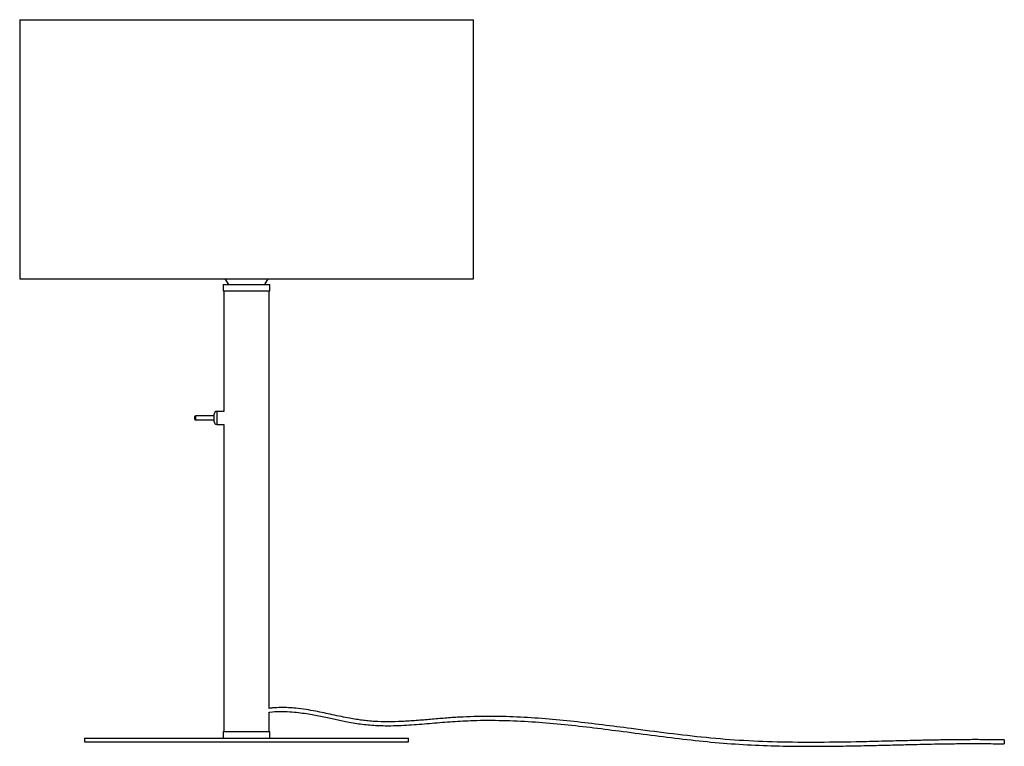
# Model space of a CAD drawing. Header units: millimetres. Extents: x -192 to 568, y -153 to 408.
import ezdxf

# ---------------------------------------------------------------- set-up
doc = ezdxf.new("R2010")
doc.units = ezdxf.units.MM

msp = doc.modelspace()

# ---------------------------------------------------------------- linework, layer by layer
at = {"color": 7, "linetype": 'Continuous', "lineweight": 25}
for p, q in [((-191.61, 407.62), (-191.61, 207.62)), ((-191.61, 407.62), (158.39, 407.62)), ((158.39, 207.62), (158.39, 407.62)), ((-191.61, 207.62), (158.39, 207.62)), ((-33.35, 207.62), (-30.61, 203.32)), ((-2.61, 203.32), (0.14, 207.62)), ((-34.61, 203.32), (-34.61, 198.32)), ((-34.61, 203.32), (1.39, 203.32)), ((-34.61, 198.32), (1.39, 198.32)), ((-34.11, 198.32), (-34.11, 105.32)), ((0.89, -123.77), (0.89, 198.32)), ((1.39, 198.32), (1.39, 203.32)), ((-56.61, 99.32), (-56.61, 101.32)), ((-41.61, 101.82), (-56.11, 101.82)), ((-56.11, 98.82), (-41.61, 98.82)), ((-41.61, 97.32), (-41.61, 103.32)), ((-34.11, 105.32), (-39.61, 105.32)), ((-39.61, 95.32), (-34.11, 95.32)), ((-34.11, 95.32), (-34.11, -141.68)), ((0.89, -141.68), (0.89, -126.78)), ((-34.61, -141.68), (-34.61, -146.68)), ((-34.61, -141.68), (1.39, -141.68)), ((1.39, -146.68), (1.39, -141.68)), ((-141.61, -146.68), (-141.61, -149.68)), ((-141.61, -146.68), (108.39, -146.68)), ((-141.61, -149.68), (108.39, -149.68)), ((108.39, -149.68), (108.39, -146.68)), ((567.94, -148.18), (567.88, -151.18))]:
    msp.add_line(p, q, dxfattribs=at)
at = {"color": 8, "linetype": 'Continuous', "lineweight": 25}
for p, q in [((-56.11, 101.82), (-56.11, 98.82)), ((-39.61, 105.32), (-39.61, 95.32))]:
    msp.add_line(p, q, dxfattribs=at)
at = {"color": 7, "linetype": 'Continuous', "lineweight": 25}
for centre, radius, start, end in [((-56.11, 101.32), 0.5, 90, 180), ((-56.11, 99.32), 0.5, 180, 270), ((-39.61, 103.32), 2, 90, 180), ((-39.61, 97.32), 2, 180, 270)]:
    msp.add_arc(centre, radius, start, end, dxfattribs=at)
for points, knots in [([(567.94, -148.18), (563.33, -148.1), (554.54, -147.95), (542.02, -147.93), (530.82, -148.01), (521.51, -148.13), (513.94, -148.27), (507.93, -148.39), (502.57, -148.5), (493.33, -148.72), (479.76, -149.06), (456.89, -149.63), (429.01, -150.15), (397.46, -150.04), (367.11, -148.93), (337.99, -146.55), (308.97, -143.18), (282.32, -139.67), (258.01, -136.51), (236.02, -133.9), (214, -131.76), (191.92, -130.32), (169.78, -129.79), (151.29, -130.29), (136.51, -131.36), (125.41, -132.33), (114.33, -133.26), (103.34, -133.97), (92.63, -134.26), (83.98, -134.04), (77.36, -133.54), (72.61, -133.01), (67.76, -132.3), (62.43, -131.37), (56.22, -130.13), (49.73, -128.74), (43.07, -127.31), (36.39, -125.95), (29.1, -124.66), (22.13, -123.74), (15.62, -123.24), (9.66, -123.14), (4.71, -123.3), (1.77, -123.71), (0.89, -123.83)], [0, 0, 0, 0, 0.024326, 0.046329, 0.066008, 0.083361, 0.095364, 0.10593, 0.115061, 0.123591, 0.154661, 0.186635, 0.244145, 0.301628, 0.352917, 0.404206, 0.45555, 0.506924, 0.545846, 0.584752, 0.623634, 0.66249, 0.701345, 0.740331, 0.759897, 0.779473, 0.799021, 0.818497, 0.837518, 0.855489, 0.864099, 0.872473, 0.880662, 0.889928, 0.901036, 0.914002, 0.924947, 0.936928, 0.949935, 0.963973, 0.97392, 0.984365, 0.995357, 1, 1, 1, 1]), ([(0.89, -126.8), (1.06, -126.77), (3.84, -126.33), (9.12, -126.12), (16.49, -126.26), (23.27, -126.9), (29.49, -127.78), (35.16, -128.78), (40.54, -129.85), (45.59, -130.92), (50.49, -131.98), (55.16, -132.97), (62.05, -134.37), (71.28, -136), (82.96, -137.08), (96.12, -137.29), (110.66, -136.6), (126.51, -135.25), (142.34, -133.86), (160.43, -132.93), (180.78, -132.92), (203.37, -133.98), (225.92, -135.87), (248.42, -138.36), (271.61, -141.3), (295.49, -144.46), (320.1, -147.55), (344.75, -150.18), (369.48, -152), (394.25, -152.91), (416.22, -153.13), (435.39, -153), (451.48, -152.74), (466.94, -152.39), (478.68, -152.1), (487.35, -151.88), (493.68, -151.72), (501.13, -151.54), (509.7, -151.35), (519.32, -151.17), (529.97, -151.02), (541.66, -150.94), (554.41, -150.95), (563.27, -151.1), (567.88, -151.18)], [0, 0, 0, 0, 0.000879, 0.014848, 0.027754, 0.039708, 0.050747, 0.060868, 0.070052, 0.079652, 0.088093, 0.096441, 0.104858, 0.125155, 0.145789, 0.166594, 0.194517, 0.222495, 0.25044, 0.278267, 0.317955, 0.357674, 0.397428, 0.437219, 0.477027, 0.520619, 0.564201, 0.607769, 0.651322, 0.694862, 0.738408, 0.767157, 0.795878, 0.82327, 0.848642, 0.857826, 0.868945, 0.882036, 0.897097, 0.914125, 0.932761, 0.953289, 0.975702, 1, 1, 1, 1])]:
    msp.add_open_spline(points, degree=3, knots=knots, dxfattribs=at)

doc.saveas('drawing.dxf')
